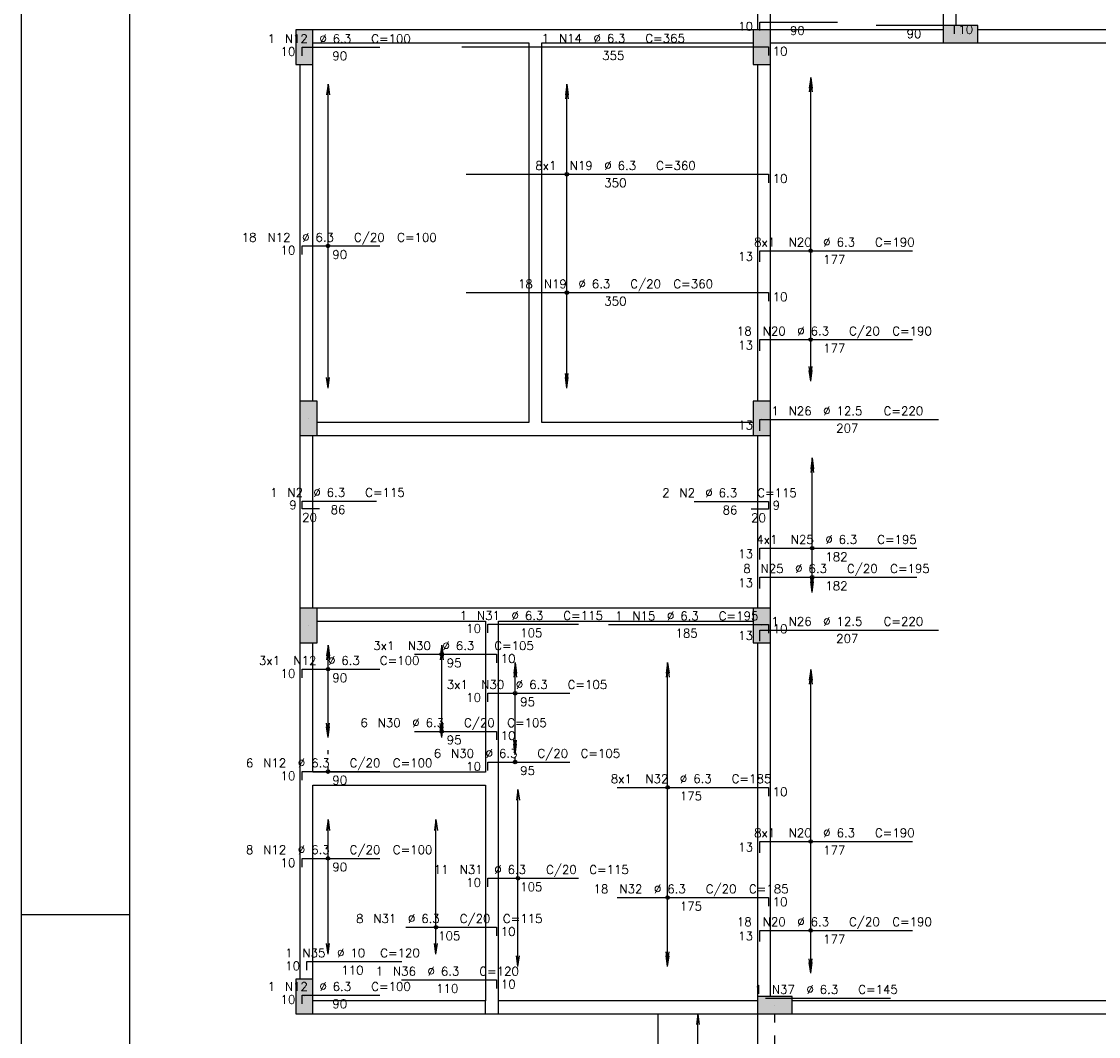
# Model space of a CAD drawing. Extents: x 0 to 119, y 0 to 84.
# Tile 2 of 8: x 0 to 25, y 27 to 50. Entities that reach past the tile are written whole.
import ezdxf

# ---------------------------------------------------------------- set-up
doc = ezdxf.new("R2010")
doc.units = 0
doc.linetypes.add('ESTILO_TQS_0001', pattern=[1, 0.7, -0.3])
doc.linetypes.add('ESTILO_TQS_0002', pattern=[0.4, 0.1, -0.3])
for name, color, linetype in [('1', 1, 'CONTINUOUS'), ('2', 2, 'CONTINUOUS'), ('6', 6, 'CONTINUOUS'), ('8', 8, 'CONTINUOUS')]:
    doc.layers.add(name, color=color, linetype=linetype)
doc.styles.get("Standard").update_dxf_attribs({"font": 'ROMANS.SHX'})

msp = doc.modelspace()

# ---------------------------------------------------------------- linework, layer by layer
at = {"layer": '1', "linetype": 'CONTINUOUS'}
for p, q in [((0, 0), (0, 84.099998)), ((21.75, 50.1), (21.75, 50.1)), ((6.55, 49.8), (6.55, 49.8)), ((17.15, 49.8), (17.15, 49.8)), ((6.65, 41.2), (6.65, 41.2)), ((17.15, 41.2), (17.15, 41.2)), ((6.65, 36.4), (6.65, 36.4)), ((17.15, 36.4), (17.15, 36.4)), ((0, 29.700001), (2.5, 29.700001)), ((6.55, 27.8), (6.55, 27.8)), ((17.45, 27.6), (17.45, 27.6)), ((14.75, 14.2), (14.75, 27.4))]:
    msp.add_line(p, q, dxfattribs=at)
at = {"layer": '1', "linetype": 'ESTILO_TQS_0002'}
for p, q in [((7.09994, 33.013788), (7.09994, 33.8)), ((11.43327, 33.235209), (11.43327, 33.4))]:
    msp.add_line(p, q, dxfattribs=at)
at = {"layer": '1', "linetype": 'CONTINUOUS'}
for points in [[(17.05, 56.2), (17.05, 50.2)], [(17.35, 50.2), (17.35, 56.2)], [(21.35, 56.2), (21.35, 50.3)], [(21.65, 50.3), (21.65, 56.2)], [(11.9, 50.2), (6.75, 50.2)], [(16.95, 50.2), (11.9, 50.2)], [(21.35, 50.2), (17.35, 50.2)], [(29.75, 50.2), (22.15, 50.2)], [(6.75, 49.9), (11.75, 49.9)], [(11.75, 49.9), (11.75, 41.1)], [(12.05, 49.9), (16.95, 49.9)], [(12.05, 41.1), (12.05, 49.9)], [(17.35, 49.9), (21.35, 49.9)], [(22.15, 49.9), (29.75, 49.9)], [(6.45, 49.4), (6.45, 41.6)], [(6.75, 41.6), (6.75, 49.4)], [(17.05, 49.4), (17.05, 41.6)], [(17.35, 41.6), (17.35, 49.4)], [(11.75, 41.1), (6.85, 41.1)], [(16.95, 41.1), (12.05, 41.1)], [(6.45, 40.8), (6.45, 36.8)], [(6.75, 36.8), (6.75, 40.8)], [(6.85, 40.8), (11.9, 40.8)], [(11.9, 40.8), (16.95, 40.8)], [(17.05, 40.8), (17.05, 36.8)], [(17.35, 36.8), (17.35, 40.8)], [(10.9, 36.8), (6.85, 36.8)], [(16.95, 36.8), (10.9, 36.8)], [(6.85, 36.5), (10.75, 36.5)], [(10.75, 36.5), (10.75, 33)], [(11.05, 36.5), (16.95, 36.5)], [(11.05, 32.85), (11.05, 36.5)], [(6.45, 36), (6.45, 32.85)], [(6.75, 33), (6.75, 36)], [(17.05, 36), (17.05, 27.8)], [(17.35, 27.8), (17.35, 36)], [(10.75, 33), (6.75, 33)], [(6.45, 32.85), (6.45, 28.2)], [(6.75, 28.2), (6.75, 32.7)], [(6.75, 32.7), (10.75, 32.7)], [(10.75, 32.7), (10.75, 27.7)], [(11.05, 27.7), (11.05, 32.85)], [(10.75, 27.7), (6.75, 27.7)], [(10.75, 27.4), (10.75, 27.7)], [(17.05, 27.7), (11.05, 27.7)], [(11.05, 27.4), (11.05, 27.7)], [(29.25, 27.7), (17.85, 27.7)], [(6.75, 27.4), (10.9, 27.4)], [(10.9, 27.4), (17.05, 27.4)], [(17.85, 27.4), (29.25, 27.4)]]:
    msp.add_lwpolyline(points, dxfattribs=at)
at = {"layer": '2', "linetype": 'CONTINUOUS'}
for p, q in [((7.09994, 48.94), (7.067308, 48.692139)), ((7.09994, 41.9), (7.09994, 48.94)), ((7.09994, 48.94), (7.132572, 48.692139)), ((7.09994, 48.94), (7.09994, 48.94)), ((12.6331, 48.94), (12.600468, 48.692139)), ((12.6331, 41.9), (12.6331, 48.94)), ((12.6331, 48.94), (12.665732, 48.692139)), ((12.6331, 48.94), (12.6331, 48.94)), ((18.279882, 49.1), (18.24725, 48.852139)), ((18.279882, 49.01), (18.24725, 48.762139)), ((18.279882, 42.06), (18.279882, 49.1)), ((18.279882, 49.1), (18.312513, 48.852139)), ((18.279882, 49.1), (18.279882, 49.1)), ((18.279882, 42.15), (18.279882, 49.01)), ((18.279882, 49.01), (18.312513, 48.762139)), ((18.279882, 49.01), (18.279882, 49.01)), ((12.6331, 48.85), (12.600468, 48.602139)), ((12.6331, 41.99), (12.6331, 48.85)), ((12.6331, 48.85), (12.665732, 48.602139)), ((12.6331, 48.85), (12.6331, 48.85)), ((12.6331, 41.99), (12.600468, 42.237861)), ((12.6331, 41.99), (12.665732, 42.237861)), ((18.279882, 42.15), (18.24725, 42.397861)), ((18.279882, 42.06), (18.24725, 42.307861)), ((18.279882, 42.15), (18.312513, 42.397861)), ((18.279882, 42.06), (18.312513, 42.307861)), ((7.09994, 41.9), (7.067308, 42.147861)), ((7.09994, 41.9), (7.132572, 42.147861)), ((12.6331, 41.9), (12.600468, 42.147861)), ((12.6331, 41.9), (12.665732, 42.147861)), ((12.6331, 41.99), (12.6331, 41.99)), ((18.279882, 42.15), (18.279882, 42.15)), ((18.279882, 42.06), (18.279882, 42.06)), ((7.09994, 41.9), (7.09994, 41.9)), ((12.6331, 41.9), (12.6331, 41.9)), ((18.313212, 40.28), (18.28058, 40.032139)), ((18.313212, 40.19), (18.28058, 39.942139)), ((18.313212, 37.16), (18.313212, 40.28)), ((18.313212, 40.28), (18.345843, 40.032139)), ((18.313212, 40.28), (18.313212, 40.28)), ((18.313212, 37.25), (18.313212, 40.19)), ((18.313212, 40.19), (18.345843, 39.942139)), ((18.313212, 40.19), (18.313212, 40.19)), ((18.313212, 37.25), (18.28058, 37.497861)), ((18.313212, 37.25), (18.345843, 37.497861)), ((18.313212, 37.16), (18.28058, 37.407861)), ((18.313212, 37.16), (18.345843, 37.407861)), ((18.313212, 37.25), (18.313212, 37.25)), ((18.313212, 37.16), (18.313212, 37.16)), ((7.09994, 35.94), (7.067308, 35.692139)), ((7.09994, 33.8), (7.09994, 35.94)), ((7.09994, 35.94), (7.132572, 35.692139)), ((7.09994, 35.94), (7.09994, 35.94)), ((9.73327, 35.94), (9.700638, 35.692139)), ((9.73327, 33.8), (9.73327, 35.94)), ((9.73327, 35.94), (9.765902, 35.692139)), ((9.73327, 35.94), (9.73327, 35.94)), ((7.09994, 35.85), (7.067308, 35.602139)), ((7.09994, 33.89), (7.09994, 35.85)), ((7.09994, 35.85), (7.132572, 35.602139)), ((7.09994, 35.85), (7.09994, 35.85)), ((9.73327, 35.85), (9.700638, 35.602139)), ((9.73327, 33.89), (9.73327, 35.85)), ((9.73327, 35.85), (9.765902, 35.602139)), ((9.73327, 35.85), (9.73327, 35.85)), ((11.43327, 35.54), (11.400638, 35.292139)), ((11.43327, 35.45), (11.400638, 35.202139)), ((11.43327, 33.4), (11.43327, 35.54)), ((11.43327, 35.54), (11.465902, 35.292139)), ((11.43327, 35.54), (11.43327, 35.54)), ((11.43327, 33.49), (11.43327, 35.45)), ((11.43327, 35.45), (11.465902, 35.202139)), ((11.43327, 35.45), (11.43327, 35.45)), ((14.96655, 35.54), (14.933919, 35.292139)), ((14.96655, 35.45), (14.933919, 35.202139)), ((14.96655, 28.5), (14.96655, 35.54)), ((14.96655, 35.54), (14.999182, 35.292139)), ((14.96655, 35.54), (14.96655, 35.54)), ((14.96655, 28.59), (14.96655, 35.45)), ((14.96655, 35.45), (14.999182, 35.202139)), ((14.96655, 35.45), (14.96655, 35.45)), ((18.279882, 35.38), (18.24725, 35.132139)), ((18.279882, 35.29), (18.24725, 35.042139)), ((18.279882, 28.34), (18.279882, 35.38)), ((18.279882, 35.38), (18.312513, 35.132139)), ((18.279882, 35.38), (18.279882, 35.38)), ((18.279882, 28.43), (18.279882, 35.29)), ((18.279882, 35.29), (18.312513, 35.042139)), ((18.279882, 35.29), (18.279882, 35.29)), ((7.09994, 33.89), (7.067308, 34.137861)), ((7.09994, 33.8), (7.067308, 34.047861)), ((7.09994, 33.89), (7.132572, 34.137861)), ((7.09994, 33.8), (7.132572, 34.047861)), ((9.73327, 33.89), (9.700638, 34.137861)), ((9.73327, 33.8), (9.700638, 34.047861)), ((9.73327, 33.89), (9.765902, 34.137861)), ((9.73327, 33.8), (9.765902, 34.047861)), ((7.09994, 33.89), (7.09994, 33.89)), ((7.09994, 33.8), (7.09994, 33.8)), ((9.73327, 33.89), (9.73327, 33.89)), ((9.73327, 33.8), (9.73327, 33.8)), ((11.43327, 33.49), (11.400638, 33.737861)), ((11.43327, 33.49), (11.465902, 33.737861)), ((11.43327, 33.4), (11.400638, 33.647861)), ((11.43327, 33.4), (11.465902, 33.647861)), ((11.43327, 33.49), (11.43327, 33.49)), ((11.43327, 33.4), (11.43327, 33.4)), ((11.49993, 32.6), (11.467299, 32.352139)), ((11.49993, 28.5), (11.49993, 32.6)), ((11.49993, 32.6), (11.532562, 32.352139)), ((11.49993, 32.6), (11.49993, 32.6)), ((7.09994, 31.9), (7.067308, 31.652139)), ((7.09994, 28.78), (7.09994, 31.9)), ((7.09994, 31.9), (7.132572, 31.652139)), ((7.09994, 31.9), (7.09994, 31.9)), ((9.59993, 31.9), (9.567299, 31.652139)), ((9.59993, 28.78), (9.59993, 31.9)), ((9.59993, 31.9), (9.632562, 31.652139)), ((9.59993, 31.9), (9.59993, 31.9)), ((7.09994, 28.78), (7.067308, 29.027861)), ((7.09994, 28.78), (7.132572, 29.027861)), ((9.59993, 28.78), (9.567299, 29.027861)), ((9.59993, 28.78), (9.632562, 29.027861)), ((7.09994, 28.78), (7.09994, 28.78)), ((9.59993, 28.78), (9.59993, 28.78)), ((11.49993, 28.5), (11.467299, 28.747861)), ((11.49993, 28.5), (11.532562, 28.747861)), ((14.96655, 28.59), (14.933919, 28.837861)), ((14.96655, 28.5), (14.933919, 28.747861)), ((14.96655, 28.59), (14.999182, 28.837861)), ((14.96655, 28.5), (14.999182, 28.747861)), ((11.49993, 28.5), (11.49993, 28.5)), ((14.96655, 28.59), (14.96655, 28.59)), ((14.96655, 28.5), (14.96655, 28.5)), ((18.279882, 28.43), (18.24725, 28.677861)), ((18.279882, 28.34), (18.24725, 28.587861)), ((18.279882, 28.43), (18.312513, 28.677861)), ((18.279882, 28.34), (18.312513, 28.587861)), ((18.279882, 28.43), (18.279882, 28.43)), ((18.279882, 28.34), (18.279882, 28.34)), ((15.66658, 27.4), (15.633949, 27.152139)), ((15.66658, 20.05), (15.66658, 27.4)), ((15.66658, 27.4), (15.699212, 27.152139)), ((15.66658, 27.4), (15.66658, 27.4))]:
    msp.add_line(p, q, dxfattribs=at)
for points in [[(6.35, 49.4), (6.75, 49.4), (6.75, 50.2), (6.35, 50.2), (6.35, 49.4)], [(16.95, 49.4), (17.35, 49.4), (17.35, 50.2), (16.95, 50.2), (16.95, 49.4)], [(22.15, 49.9), (22.15, 50.3), (21.35, 50.3), (21.35, 49.9), (22.15, 49.9)], [(6.45, 40.8), (6.85, 40.8), (6.85, 41.6), (6.45, 41.6), (6.45, 40.8)], [(16.95, 40.8), (17.35, 40.8), (17.35, 41.6), (16.95, 41.6), (16.95, 40.8)], [(6.45, 36), (6.85, 36), (6.85, 36.8), (6.45, 36.8), (6.45, 36)], [(16.95, 36), (17.35, 36), (17.35, 36.8), (16.95, 36.8), (16.95, 36)], [(6.35, 27.4), (6.75, 27.4), (6.75, 28.2), (6.35, 28.2), (6.35, 27.4)], [(17.05, 27.8), (17.05, 27.4), (17.85, 27.4), (17.85, 27.8), (17.05, 27.8)]]:
    msp.add_lwpolyline(points, dxfattribs=at)
for centre, radius in [((12.6331, 46.854319), 0.041625), ((12.6331, 46.854319), 0.02075), ((7.09994, 45.192445), 0.041625), ((7.09994, 45.192445), 0.02075), ((18.279882, 45.082), 0.041625), ((18.279882, 45.082), 0.02075), ((12.6331, 44.113545), 0.041625), ((12.6331, 44.113545), 0.02075), ((18.279882, 43.021778), 0.041625), ((18.279882, 43.021778), 0.02075), ((18.313212, 38.19), 0.041625), ((18.313212, 38.19), 0.02075), ((18.313212, 37.517), 0.041625), ((18.313212, 37.517), 0.02075), ((9.73327, 35.731119), 0.041625), ((9.73327, 35.731119), 0.02075), ((7.09994, 35.386361), 0.041625), ((7.09994, 35.386361), 0.02075), ((11.43327, 34.829116), 0.041625), ((11.43327, 34.829116), 0.02075), ((9.73327, 33.946334), 0.041625), ((9.73327, 33.946334), 0.02075), ((11.43327, 33.235209), 0.041625), ((11.43327, 33.235209), 0.02075), ((7.09994, 33.013788), 0.041625), ((7.09994, 33.013788), 0.02075), ((14.96655, 32.647898), 0.041625), ((14.96655, 32.647898), 0.02075), ((18.279882, 31.394), 0.041625), ((18.279882, 31.394), 0.02075), ((7.09994, 31.002567), 0.041625), ((7.09994, 31.002567), 0.02075), ((11.49993, 30.542), 0.041625), ((11.49993, 30.542), 0.02075), ((14.96655, 30.094862), 0.041625), ((14.96655, 30.094862), 0.02075), ((9.59993, 29.40629), 0.041625), ((9.59993, 29.40629), 0.02075), ((18.279882, 29.333778), 0.041625), ((18.279882, 29.333778), 0.02075)]:
    msp.add_circle(centre, radius, dxfattribs=at)
for points in [[(6.35, 49.4), (6.75, 49.4), (6.75, 50.2)], [(6.35, 49.4), (6.75, 50.2), (6.35, 50.2)], [(6.35, 49.4), (6.35, 50.2), (6.35, 49.4)], [(16.95, 49.4), (17.35, 49.4), (17.35, 50.2)], [(16.95, 49.4), (17.35, 50.2), (16.95, 50.2)], [(16.95, 49.4), (16.95, 50.2), (16.95, 49.4)], [(22.15, 49.9), (22.15, 50.3), (21.35, 50.3)], [(22.15, 49.9), (21.35, 50.3), (21.35, 49.9)], [(22.15, 49.9), (21.35, 49.9), (22.15, 49.9)], [(6.45, 40.8), (6.85, 40.8), (6.85, 41.6)], [(6.45, 40.8), (6.85, 41.6), (6.45, 41.6)], [(6.45, 40.8), (6.45, 41.6), (6.45, 40.8)], [(16.95, 40.8), (17.35, 40.8), (17.35, 41.6)], [(16.95, 40.8), (17.35, 41.6), (16.95, 41.6)], [(16.95, 40.8), (16.95, 41.6), (16.95, 40.8)], [(6.45, 36), (6.85, 36), (6.85, 36.8)], [(6.45, 36), (6.85, 36.8), (6.45, 36.8)], [(6.45, 36), (6.45, 36.8), (6.45, 36)], [(16.95, 36), (17.35, 36), (17.35, 36.8)], [(16.95, 36), (17.35, 36.8), (16.95, 36.8)], [(16.95, 36), (16.95, 36.8), (16.95, 36)], [(6.35, 27.4), (6.75, 27.4), (6.75, 28.2)], [(6.35, 27.4), (6.75, 28.2), (6.35, 28.2)], [(6.35, 27.4), (6.35, 28.2), (6.35, 27.4)], [(17.05, 27.8), (17.05, 27.4), (17.85, 27.4)], [(17.05, 27.8), (17.85, 27.4), (17.85, 27.8)], [(17.05, 27.8), (17.85, 27.8), (17.05, 27.8)]]:
    msp.add_solid(points, dxfattribs=at)
at = {"layer": '6', "linetype": 'CONTINUOUS'}
for p, q in [((17.1, 50.182), (17.1, 50.382)), ((17.1, 50.382), (18.9, 50.382)), ((19.8, 50.31), (21.6, 50.31)), ((21.6, 50.31), (21.6, 50.11)), ((6.5, 49.596), (6.5, 49.796)), ((6.5, 49.796), (8.3, 49.796)), ((10.2, 49.804), (17.3, 49.804)), ((17.3, 49.804), (17.3, 49.604)), ((10.3, 46.854319), (17.3, 46.854319)), ((17.3, 46.854319), (17.3, 46.654319)), ((6.5, 44.992445), (6.5, 45.192445)), ((6.5, 45.192445), (8.3, 45.192445)), ((17.1, 44.822), (17.1, 45.082)), ((17.1, 45.082), (20.64, 45.082)), ((10.3, 44.113545), (17.3, 44.113545)), ((17.3, 44.113545), (17.3, 43.913545)), ((17.1, 42.761778), (17.1, 43.021778)), ((17.1, 43.021778), (20.64, 43.021778)), ((17.1, 40.91), (17.1, 41.17)), ((17.1, 41.17), (21.24, 41.17)), ((6.5, 39.102), (6.5, 39.282)), ((6.5, 39.282), (8.22, 39.282)), ((15.58, 39.274), (17.3, 39.274)), ((17.3, 39.274), (17.3, 39.094)), ((6.9, 39.102), (6.5, 39.102)), ((17.3, 39.094), (16.9, 39.094)), ((17.1, 37.93), (17.1, 38.19)), ((17.1, 38.19), (20.74, 38.19)), ((17.1, 37.257), (17.1, 37.517)), ((17.1, 37.517), (20.74, 37.517)), ((10.8, 36.228), (10.8, 36.428)), ((10.8, 36.428), (12.9, 36.428)), ((13.6, 36.42), (17.3, 36.42)), ((17.1, 36.034), (17.1, 36.294)), ((17.1, 36.294), (21.24, 36.294)), ((17.3, 36.42), (17.3, 36.22)), ((9.1, 35.731119), (11, 35.731119)), ((11, 35.731119), (11, 35.531119)), ((6.5, 35.186361), (6.5, 35.386361)), ((6.5, 35.386361), (8.3, 35.386361)), ((10.8, 34.629116), (10.8, 34.829116)), ((10.8, 34.829116), (12.7, 34.829116)), ((9.1, 33.946334), (11, 33.946334)), ((11, 33.946334), (11, 33.746334)), ((10.8, 33.035209), (10.8, 33.235209)), ((10.8, 33.235209), (12.7, 33.235209)), ((6.5, 32.813788), (6.5, 33.013788)), ((6.5, 33.013788), (8.3, 33.013788)), ((13.8, 32.647898), (17.3, 32.647898)), ((17.3, 32.647898), (17.3, 32.447898)), ((17.1, 31.134), (17.1, 31.394)), ((17.1, 31.394), (20.64, 31.394)), ((6.5, 30.802567), (6.5, 31.002567)), ((6.5, 31.002567), (8.3, 31.002567)), ((10.8, 30.342), (10.8, 30.542)), ((10.8, 30.542), (12.9, 30.542)), ((13.8, 30.094862), (17.3, 30.094862)), ((17.3, 30.094862), (17.3, 29.894862)), ((8.9, 29.40629), (11, 29.40629)), ((11, 29.40629), (11, 29.20629)), ((17.1, 29.073778), (17.1, 29.333778)), ((17.1, 29.333778), (20.64, 29.333778)), ((6.608572, 28.410241), (6.608572, 28.610241)), ((6.608572, 28.610241), (8.808572, 28.610241)), ((8.804113, 28.185906), (11.004113, 28.185906)), ((11.004113, 28.185906), (11.004113, 27.985906)), ((6.5, 27.632), (6.5, 27.832)), ((6.5, 27.832), (8.3, 27.832)), ((17.230712, 27.766), (20.130712, 27.766))]:
    msp.add_line(p, q, dxfattribs=at)
at = {"layer": '6', "linetype": 'ESTILO_TQS_0001'}
for points in [[(17.05, 27.4), (17.05, 14.2)], [(17.45, 14.2), (17.45, 27.4)]]:
    msp.add_lwpolyline(points, dxfattribs=at)
at = {"layer": '8', "linetype": 'CONTINUOUS'}
msp.add_line((2.5, 83.099998), (2.5, 1), dxfattribs=at)

# ---------------------------------------------------------------- texts
at = {"layer": '2', "linetype": 'CONTINUOUS'}
for s, p in [('10', (16.6, 50.182)), ('90', (17.8, 50.082)), ('90', (20.5, 50.01)), ('10', (21.7, 50.11)), ('1', (5.7, 49.896)), ('N12', (6.1, 49.896)), ('%%c 6.3', (6.9, 49.896)), ('C=100', (8.1, 49.896)), ('1', (12.05, 49.904)), ('N14', (12.45, 49.904)), ('%%c 6.3', (13.25, 49.904)), ('C=365', (14.45, 49.904)), ('10', (6, 49.596)), ('90', (7.2, 49.496)), ('355', (13.45, 49.504)), ('10', (17.4, 49.604)), ('8x1', (11.9, 46.954319)), ('N19', (12.7, 46.954319)), ('%%c 6.3', (13.5, 46.954319)), ('C=360', (14.7, 46.954319)), ('350', (13.5, 46.554319)), ('10', (17.4, 46.654319)), ('18', (5.1, 45.292445)), ('N12', (5.7, 45.292445)), ('%%c 6.3', (6.5, 45.292445)), ('C/20', (7.7, 45.292445)), ('C=100', (8.7, 45.292445)), ('10', (6, 44.992445)), ('8x1', (16.97, 45.182)), ('N20', (17.77, 45.182)), ('%%c 6.3', (18.57, 45.182)), ('C=190', (19.77, 45.182)), ('90', (7.2, 44.892445)), ('13', (16.6, 44.852)), ('177', (18.57, 44.782)), ('18', (11.5, 44.213545)), ('N19', (12.1, 44.213545)), ('%%c 6.3', (12.9, 44.213545)), ('C/20', (14.1, 44.213545)), ('C=360', (15.1, 44.213545)), ('350', (13.5, 43.813545)), ('10', (17.4, 43.913545)), ('18', (16.57, 43.121778)), ('N20', (17.17, 43.121778)), ('%%c 6.3', (17.97, 43.121778)), ('C/20', (19.17, 43.121778)), ('C=190', (20.17, 43.121778)), ('13', (16.6, 42.791778)), ('177', (18.57, 42.721778)), ('1', (17.37, 41.27)), ('N26', (17.77, 41.27)), ('%%c 12.5', (18.57, 41.27)), ('C=220', (19.97, 41.27)), ('13', (16.6, 40.94)), ('207', (18.87, 40.87)), ('1', (5.76, 39.382)), ('N2', (6.16, 39.382)), ('%%c 6.3', (6.76, 39.382)), ('C=115', (7.96, 39.382)), ('2', (14.84, 39.374)), ('N2', (15.24, 39.374)), ('%%c 6.3', (15.84, 39.374)), ('C=115', (17.04, 39.374)), ('9', (6.2, 39.092)), ('86', (7.16, 38.982)), ('86', (16.24, 38.974)), ('9', (17.4, 39.084)), ('20', (6.5, 38.802)), ('20', (16.9, 38.794)), ('4x1', (17.02, 38.29)), ('N25', (17.82, 38.29)), ('%%c 6.3', (18.62, 38.29)), ('C=195', (19.82, 38.29)), ('13', (16.6, 37.96)), ('182', (18.62, 37.89)), ('8', (16.72, 37.617)), ('N25', (17.12, 37.617)), ('%%c 6.3', (17.92, 37.617)), ('C/20', (19.12, 37.617)), ('C=195', (20.12, 37.617)), ('13', (16.6, 37.287)), ('182', (18.62, 37.217)), ('1', (10.15, 36.528)), ('N31', (10.55, 36.528)), ('%%c 6.3', (11.35, 36.528)), ('C=115', (12.55, 36.528)), ('1', (13.75, 36.52)), ('N15', (14.15, 36.52)), ('%%c 6.3', (14.95, 36.52)), ('C=195', (16.15, 36.52)), ('10', (10.3, 36.228)), ('1', (17.37, 36.394)), ('10', (17.4, 36.22)), ('N26', (17.77, 36.394)), ('%%c 12.5', (18.57, 36.394)), ('C=220', (19.97, 36.394)), ('105', (11.55, 36.128)), ('185', (15.15, 36.12)), ('13', (16.6, 36.064)), ('207', (18.87, 35.994)), ('3x1', (8.15, 35.831119)), ('N30', (8.95, 35.831119)), ('%%c 6.3', (9.75, 35.831119)), ('C=105', (10.95, 35.831119)), ('3x1', (5.5, 35.486361)), ('N12', (6.3, 35.486361)), ('%%c 6.3', (7.1, 35.486361)), ('C=100', (8.3, 35.486361)), ('10', (11.1, 35.531119)), ('95', (9.85, 35.431119)), ('10', (6, 35.186361)), ('90', (7.2, 35.086361)), ('3x1', (9.85, 34.929116)), ('N30', (10.65, 34.929116)), ('%%c 6.3', (11.45, 34.929116)), ('C=105', (12.65, 34.929116)), ('10', (10.3, 34.629116)), ('95', (11.55, 34.529116)), ('6', (7.85, 34.046334)), ('N30', (8.25, 34.046334)), ('%%c 6.3', (9.05, 34.046334)), ('C/20', (10.25, 34.046334)), ('C=105', (11.25, 34.046334)), ('10', (11.1, 33.746334)), ('95', (9.85, 33.646334)), ('6', (9.55, 33.335209)), ('N30', (9.95, 33.335209)), ('%%c 6.3', (10.75, 33.335209)), ('C/20', (11.95, 33.335209)), ('C=105', (12.95, 33.335209)), ('6', (5.2, 33.113788)), ('N12', (5.6, 33.113788)), ('%%c 6.3', (6.4, 33.113788)), ('C/20', (7.6, 33.113788)), ('C=100', (8.6, 33.113788)), ('10', (10.3, 33.035209)), ('10', (6, 32.813788)), ('95', (11.55, 32.935209)), ('8x1', (13.65, 32.747898)), ('N32', (14.45, 32.747898)), ('%%c 6.3', (15.25, 32.747898)), ('C=185', (16.45, 32.747898)), ('90', (7.2, 32.713788)), ('175', (15.25, 32.347898)), ('10', (17.4, 32.447898)), ('8x1', (16.97, 31.494)), ('N20', (17.77, 31.494)), ('%%c 6.3', (18.57, 31.494)), ('C=190', (19.77, 31.494)), ('8', (5.2, 31.102567)), ('N12', (5.6, 31.102567)), ('%%c 6.3', (6.4, 31.102567)), ('C/20', (7.6, 31.102567)), ('C=100', (8.6, 31.102567)), ('13', (16.6, 31.164)), ('177', (18.57, 31.094)), ('10', (6, 30.802567)), ('90', (7.2, 30.702567)), ('11', (9.55, 30.642)), ('N31', (10.15, 30.642)), ('%%c 6.3', (10.95, 30.642)), ('C/20', (12.15, 30.642)), ('C=115', (13.15, 30.642)), ('10', (10.3, 30.342)), ('105', (11.55, 30.242)), ('18', (13.25, 30.194862)), ('N32', (13.85, 30.194862)), ('%%c 6.3', (14.65, 30.194862)), ('C/20', (15.85, 30.194862)), ('C=185', (16.85, 30.194862)), ('175', (15.25, 29.794862)), ('10', (17.4, 29.894862)), ('8', (7.75, 29.50629)), ('N31', (8.15, 29.50629)), ('%%c 6.3', (8.95, 29.50629)), ('C/20', (10.15, 29.50629)), ('C=115', (11.15, 29.50629)), ('18', (16.57, 29.433778)), ('N20', (17.17, 29.433778)), ('%%c 6.3', (17.97, 29.433778)), ('C/20', (19.17, 29.433778)), ('C=190', (20.17, 29.433778)), ('105', (9.65, 29.10629)), ('10', (11.1, 29.20629)), ('13', (16.6, 29.103778)), ('177', (18.57, 29.033778)), ('1', (6.108572, 28.710241)), ('N35', (6.508572, 28.710241)), ('%%c 10', (7.308572, 28.710241)), ('C=120', (8.308572, 28.710241)), ('10', (6.108572, 28.410241)), ('110', (7.408572, 28.310241)), ('1', (8.204113, 28.285906)), ('N36', (8.604113, 28.285906)), ('%%c 6.3', (9.404113, 28.285906)), ('C=120', (10.604113, 28.285906)), ('10', (11.104113, 27.985906)), ('1', (5.7, 27.932)), ('N12', (6.1, 27.932)), ('%%c 6.3', (6.9, 27.932)), ('C=100', (8.1, 27.932)), ('110', (9.604113, 27.885906)), ('1', (16.980712, 27.866)), ('N37', (17.380712, 27.866)), ('%%c 6.3', (18.180712, 27.866)), ('C=145', (19.380712, 27.866)), ('10', (6, 27.632)), ('90', (7.2, 27.532))]:
    msp.add_text(s, height=0.2, dxfattribs=at).set_placement(p)

doc.saveas('drawing.dxf')
